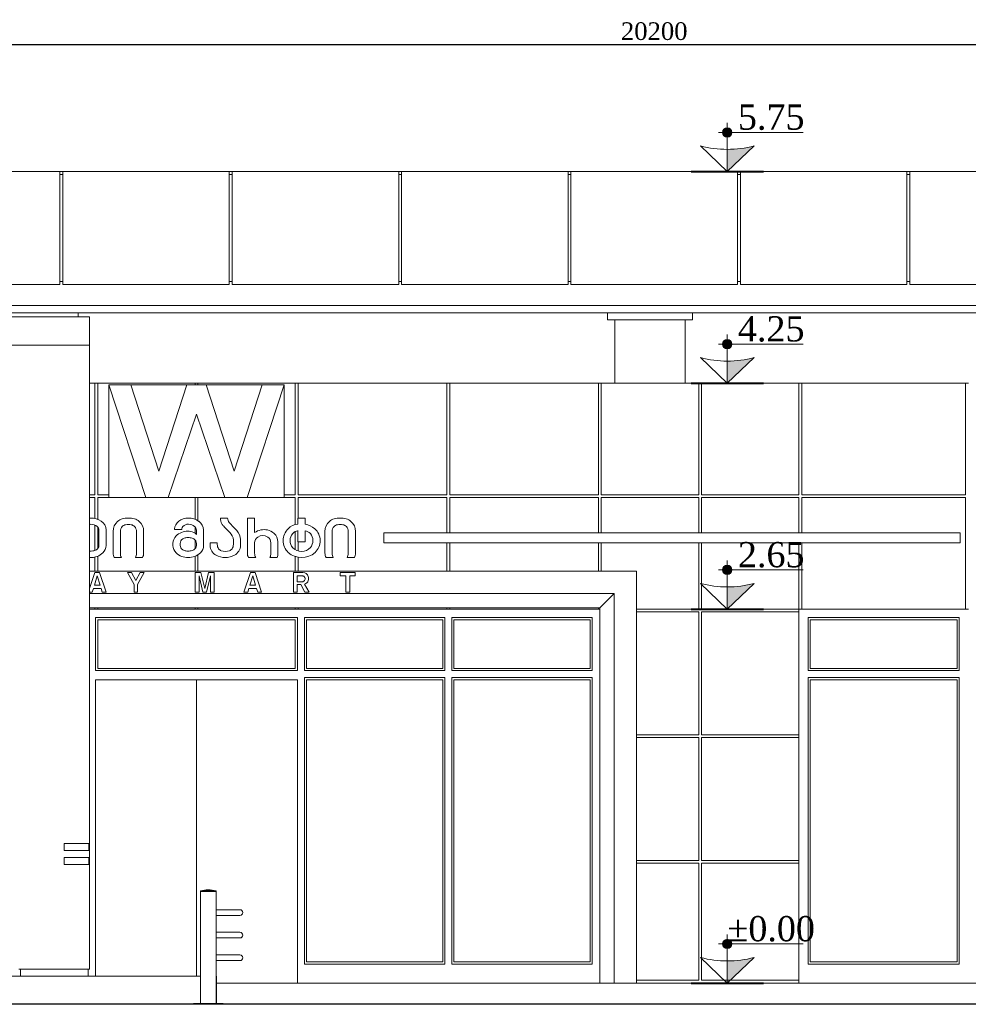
# Model space of a CAD drawing. Header units: millimetres. Extents: x -40905 to 78147, y -92581 to -42687.
# Tile 24 of 38: x 31018 to 37738, y -59132 to -52156. Entities that reach past the tile are written whole.
import ezdxf

# ---------------------------------------------------------------- set-up
doc = ezdxf.new("R2010")
doc.units = ezdxf.units.MM
doc.styles.get("Standard").update_dxf_attribs({"font": 'times.ttf'})
doc.dimstyles.new('ISO-25', dxfattribs={"dimscale": 50, "dimtxt": 2.5, "dimasz": 1.5, "dimexe": 1.25, "dimexo": 0.625, "dimtad": 1, "dimdec": 0, "dimtxsty": 'Standard', "dimblk": 'OPEN30', "dimcen": 2.5, "dimadec": 0, "dimazin": 0, "dimtfac": 1, "dimtdec": 0, "dimtmove": 0, "dimatfit": 3, "dimldrblk": 'OPEN30', "dimfxl": 1, "dimarcsym": 0})

# ---------------------------------------------------------------- blocks, each defined once
blk = doc.blocks.new('A$C3035116E')
at = {"color": 0, "linetype": 'Continuous', "lineweight": 0, "extrusion": (0, 1, 0)}
for p, q in [((-31561.1, -656), (-30381.1, -656)), ((-30381.1, -1456), (-30381.1, -656)), ((-30361.1, -656), (-30381.1, -656)), ((-30381.1, -676), (-30361.1, -676)), ((-30361.1, -656), (-29181.1, -656)), ((-30361.1, -656), (-30361.1, -1456)), ((-29181.1, -1456), (-29181.1, -656)), ((-29161.1, -656), (-29181.1, -656)), ((-29181.1, -676), (-29161.1, -676)), ((-29161.1, -656), (-27981.1, -656)), ((-29161.1, -656), (-29161.1, -1456)), ((-27981.1, -1456), (-27981.1, -656)), ((-27961.1, -656), (-27981.1, -656)), ((-27981.1, -676), (-27961.1, -676)), ((-27961.1, -656), (-26781.1, -656)), ((-27961.1, -656), (-27961.1, -1456)), ((-26781.1, -1456), (-26781.1, -656)), ((-26761.1, -656), (-26781.1, -656)), ((-26781.1, -676), (-26761.1, -676)), ((-25581.1, -656), (-26761.1, -656)), ((-26761.1, -656), (-26761.1, -1456)), ((-25581.1, -656), (-25581.1, -1456)), ((-25581.1, -656), (-25561.1, -656)), ((-25561.1, -676), (-25581.1, -676)), ((-24381.1, -656), (-25561.1, -656)), ((-25561.1, -1456), (-25561.1, -656)), ((-24381.1, -656), (-24381.1, -1456)), ((-24381.1, -656), (-24361.1, -656)), ((-24361.1, -676), (-24381.1, -676)), ((-23181.1, -656), (-24361.1, -656)), ((-24361.1, -1456), (-24361.1, -656)), ((-30381.1, -1456), (-31561.1, -1456)), ((-30361.1, -1436), (-30381.1, -1436)), ((-29181.1, -1456), (-30361.1, -1456)), ((-29161.1, -1436), (-29181.1, -1436)), ((-27981.1, -1456), (-29161.1, -1456)), ((-27961.1, -1436), (-27981.1, -1436)), ((-26781.1, -1456), (-27961.1, -1456)), ((-26761.1, -1436), (-26781.1, -1436)), ((-25581.1, -1456), (-26761.1, -1456)), ((-25581.1, -1436), (-25561.1, -1436)), ((-25561.1, -1456), (-24381.1, -1456)), ((-24381.1, -1436), (-24361.1, -1436)), ((-24361.1, -1456), (-23181.1, -1456)), ((-36171.1, -1606), (-16171.1, -1606)), ((-16171.1, -1606), (-36171.1, -1606)), ((-36171.1, -1656), (-16171.1, -1656)), ((-30251.1, -1686), (-30251.1, -1656)), ((-26501.1, -1706), (-26501.1, -1656)), ((-25901.1, -1706), (-25901.1, -1656)), ((-32671.1, -1686), (-30171.1, -1686)), ((-30171.1, -1686), (-30171.1, -1886)), ((-26501.1, -1706), (-25901.1, -1706)), ((-26451.1, -2156), (-26451.1, -1706)), ((-25951.1, -2156), (-25951.1, -1706)), ((-32671.1, -1886), (-30171.1, -1886)), ((-30171.1, -2306), (-30171.1, -1886)), ((-30171.1, -2156), (-30133.6, -2156)), ((-30133.6, -2156), (-30113.6, -2156)), ((-30133.6, -2946), (-30133.6, -2156)), ((-30113.6, -2156), (-29423.6, -2156)), ((-30113.6, -2156), (-30113.6, -2946)), ((-29423.6, -2156), (-29403.6, -2156)), ((-29423.6, -2166), (-29423.6, -2156)), ((-29403.6, -2156), (-28713.6, -2156)), ((-29403.6, -2156), (-29403.6, -2166)), ((-28713.6, -2156), (-28693.6, -2156)), ((-28713.6, -2946), (-28713.6, -2156)), ((-28693.6, -2156), (-27639.8, -2156)), ((-28693.6, -2156), (-28693.6, -2946)), ((-27639.8, -2156), (-27619.8, -2156)), ((-27639.8, -2946), (-27639.8, -2156)), ((-27619.8, -2156), (-26566.1, -2156)), ((-27619.8, -2156), (-27619.8, -2946)), ((-26566.1, -2156), (-26546.1, -2156)), ((-26566.1, -2946), (-26566.1, -2156)), ((-26546.1, -2156), (-25856.1, -2156)), ((-26546.1, -2156), (-26546.1, -2946)), ((-25856.1, -2156), (-25836.1, -2156)), ((-25856.1, -2156), (-25856.1, -2946)), ((-25836.1, -2156), (-25146.1, -2156)), ((-25836.1, -2156), (-25836.1, -2946)), ((-25146.1, -2156), (-25126.1, -2156)), ((-25146.1, -2946), (-25146.1, -2156)), ((-25126.1, -2156), (-23966.1, -2156)), ((-25126.1, -2156), (-25126.1, -2946)), ((-23966.1, -2156), (-23946.1, -2156)), ((-23966.1, -2946), (-23966.1, -2156)), ((-30033.6, -2166), (-29773.6, -2966)), ((-29879.6, -2166), (-30033.6, -2166)), ((-29773.6, -2966), (-30033.6, -2166)), ((-30033.6, -2166), (-30033.6, -2966)), ((-29680.6, -2778), (-29879.6, -2166)), ((-29482.1, -2166), (-29879.6, -2166)), ((-29879.6, -2166), (-29680.6, -2778)), ((-29482.1, -2166), (-29680.6, -2778)), ((-29680.6, -2778), (-29482.1, -2166)), ((-29345.1, -2166), (-29482.1, -2166)), ((-29146.6, -2778), (-29345.1, -2166)), ((-28947.6, -2166), (-29345.1, -2166)), ((-29345.1, -2166), (-29146.6, -2778)), ((-28947.6, -2166), (-29146.6, -2778)), ((-29146.6, -2778), (-28947.6, -2166)), ((-29053.6, -2966), (-28793.6, -2166)), ((-28793.6, -2166), (-29053.6, -2966)), ((-28793.6, -2166), (-28947.6, -2166)), ((-28793.6, -2966), (-28793.6, -2166)), ((-30171.1, -2306), (-30171.1, -5416)), ((-29613.6, -2966), (-29413.6, -2374)), ((-29413.6, -2374), (-29613.6, -2966)), ((-29413.6, -2374), (-29213.6, -2966)), ((-29213.6, -2966), (-29413.6, -2374)), ((-30171.1, -2946), (-30133.6, -2946)), ((-30133.6, -2966), (-30171.1, -2966)), ((-30133.6, -3114.1), (-30133.6, -2966)), ((-30113.6, -2946), (-30033.6, -2946)), ((-30113.6, -2966), (-30113.6, -3120.1)), ((-30033.6, -2966), (-30113.6, -2966)), ((-30033.6, -2966), (-29773.6, -2966)), ((-29773.6, -2966), (-29613.6, -2966)), ((-29613.6, -2966), (-29213.6, -2966)), ((-29423.6, -3119.8), (-29423.6, -2966)), ((-29403.6, -2966), (-29403.6, -3129.4)), ((-29213.6, -2966), (-29053.6, -2966)), ((-29053.6, -2966), (-28793.6, -2966)), ((-28793.6, -2946), (-28713.6, -2946)), ((-28713.6, -2966), (-28793.6, -2966)), ((-28713.6, -3157.3), (-28713.6, -2966)), ((-28693.6, -2946), (-27639.8, -2946)), ((-28693.6, -2966), (-28693.6, -3111)), ((-27639.8, -2966), (-28693.6, -2966)), ((-27639.8, -3216.7), (-27639.8, -2966)), ((-27619.8, -2946), (-26566.1, -2946)), ((-27619.8, -2966), (-27619.8, -3216.7)), ((-26566.1, -2966), (-27619.8, -2966)), ((-26566.1, -3216.7), (-26566.1, -2966)), ((-26546.1, -2946), (-25856.1, -2946)), ((-26546.1, -2966), (-26546.1, -3216.7)), ((-25856.1, -2966), (-26546.1, -2966)), ((-25856.1, -2966), (-25856.1, -3216.7)), ((-25836.1, -2946), (-25146.1, -2946)), ((-25836.1, -2966), (-25836.1, -3216.7)), ((-25146.1, -2966), (-25836.1, -2966)), ((-25146.1, -3216.7), (-25146.1, -2966)), ((-25126.1, -2946), (-23966.1, -2946)), ((-25126.1, -2966), (-25126.1, -3216.7)), ((-23966.1, -2966), (-25126.1, -2966)), ((-23966.1, -3756), (-23966.1, -2966)), ((-29193.4, -3111), (-29244.2, -3111)), ((-29002, -3111), (-29053.1, -3111)), ((-29053.1, -3111), (-29053.1, -3359.4)), ((-29002, -3214.2), (-29002, -3111)), ((-28695.6, -3111), (-28695.6, -3154)), ((-28644.5, -3111), (-28695.6, -3111)), ((-28644.5, -3154), (-28644.5, -3111)), ((-30133.6, -3340.6), (-30133.6, -3160.6)), ((-30113.6, -3173.8), (-30113.6, -3327.9)), ((-30105, -3196.2), (-30105, -3304.1)), ((-30053.9, -3304.1), (-30053.9, -3195)), ((-30004.2, -3205.9), (-30004.2, -3359.4)), ((-29953, -3360.3), (-29953, -3205.9)), ((-29839, -3205.9), (-29839, -3360.3)), ((-29787.9, -3359.4), (-29787.9, -3205.9)), ((-29569.6, -3188.2), (-29569.6, -3191.8)), ((-29569.6, -3191.8), (-29518.4, -3191.8)), ((-29518.4, -3191.8), (-29518.4, -3188.2)), ((-29423.6, -3217.8), (-29423.6, -3173.5)), ((-29414.5, -3196.2), (-29414.5, -3226.4)), ((-29363.4, -3304.1), (-29363.4, -3195)), ((-28713.6, -3335.4), (-28713.6, -3206)), ((-28695.6, -3200.2), (-28695.6, -3279.9)), ((-28644.5, -3279.9), (-28644.5, -3200.5)), ((-28503.8, -3205.9), (-28503.8, -3359.4)), ((-28452.7, -3360.3), (-28452.7, -3205.9)), ((-28338.6, -3205.9), (-28338.6, -3360.3)), ((-28287.5, -3359.4), (-28287.5, -3205.9)), ((-29423.6, -3328.5), (-29423.6, -3265.9)), ((-29152.2, -3267.2), (-29152.2, -3298.1)), ((-29101.4, -3304.8), (-29101.4, -3262.1)), ((-24003.8, -3216.7), (-28087.5, -3216.7)), ((-28087.5, -3286.7), (-28087.5, -3216.7)), ((-24003.8, -3216.7), (-24003.8, -3286.7)), ((-29580.7, -3290.2), (-29580.7, -3304.1)), ((-29529.5, -3304.1), (-29529.5, -3290.2)), ((-29414.5, -3290.2), (-29414.5, -3304.1)), ((-29266.8, -3287.1), (-29317.6, -3287.1)), ((-29317.6, -3287.1), (-29317.6, -3304.8)), ((-29266.8, -3298.1), (-29266.8, -3287.1)), ((-29002, -3360.3), (-29002, -3285.9)), ((-28886.6, -3285.9), (-28886.6, -3360.3)), ((-28837, -3360.3), (-28837, -3279.9)), ((-28695.6, -3279.9), (-28644.5, -3279.9)), ((-28693.6, -3279.9), (-28693.6, -3344)), ((-28087.5, -3286.7), (-24003.8, -3286.7)), ((-27639.8, -3486), (-27639.8, -3286.7)), ((-27619.8, -3286.7), (-27619.8, -3486)), ((-26566.1, -3486), (-26566.1, -3286.7)), ((-26546.1, -3286.7), (-26546.1, -3486)), ((-25856.1, -3286.7), (-25856.1, -3756)), ((-25836.1, -3286.7), (-25836.1, -3756)), ((-25146.1, -3756), (-25146.1, -3286.7)), ((-25126.1, -3286.7), (-25126.1, -3756)), ((-30133.6, -3486), (-30133.6, -3387.5)), ((-30113.6, -3381.1), (-30113.6, -3486)), ((-29996.2, -3391), (-29945.1, -3391)), ((-29846.9, -3391), (-29795.8, -3391)), ((-29423.6, -3486), (-29423.6, -3381.3)), ((-29403.6, -3370.7), (-29403.6, -3486)), ((-29045.2, -3391), (-28994.1, -3391)), ((-28893.6, -3391), (-28842.5, -3391)), ((-28713.6, -3486), (-28713.6, -3383.9)), ((-28693.6, -3388.8), (-28693.6, -3486)), ((-28495.9, -3391), (-28444.8, -3391)), ((-28346.6, -3391), (-28295.4, -3391)), ((-26296.1, -3486), (-30171.1, -3486)), ((-26296.1, -3486), (-26296.1, -6406)), ((-30133.3, -3496), (-30171.1, -3609.4)), ((-30137.1, -3586.1), (-30117, -3519.8)), ((-30100.7, -3496), (-30133.3, -3496)), ((-30117, -3519.8), (-30096.9, -3586.1)), ((-30054.1, -3636), (-30100.7, -3496)), ((-29873.5, -3496), (-29902.4, -3496)), ((-29902.4, -3496), (-29854.7, -3581.1)), ((-29843.3, -3553.2), (-29873.5, -3496)), ((-29813, -3496), (-29843.3, -3553.2)), ((-29831.9, -3581.1), (-29784.1, -3496)), ((-29784.1, -3496), (-29813, -3496)), ((-29381.8, -3496), (-29421.9, -3496)), ((-29421.9, -3496), (-29421.9, -3636)), ((-29395.9, -3636), (-29395.9, -3519.8)), ((-29395.9, -3519.8), (-29368.2, -3636)), ((-29355.6, -3609.9), (-29381.8, -3496)), ((-29329.3, -3496), (-29355.6, -3609.9)), ((-29343, -3636), (-29315.3, -3519.8)), ((-29289.3, -3496), (-29329.3, -3496)), ((-29315.3, -3519.8), (-29315.3, -3636)), ((-29289.3, -3636), (-29289.3, -3496)), ((-29031.8, -3496), (-29078.4, -3636)), ((-29035.6, -3586.1), (-29015.5, -3519.8)), ((-28999.2, -3496), (-29031.8, -3496)), ((-29015.5, -3519.8), (-28995.4, -3586.1)), ((-28952.6, -3636), (-28999.2, -3496)), ((-28726, -3496), (-28726, -3636)), ((-28659.3, -3496), (-28726, -3496)), ((-28699.8, -3562.2), (-28699.8, -3519.8)), ((-28395, -3496), (-28395, -3519.8)), ((-28289.7, -3496), (-28395, -3496)), ((-28395, -3519.8), (-28356, -3519.8)), ((-28356, -3519.8), (-28356, -3636)), ((-28328.6, -3636), (-28328.6, -3519.8)), ((-28328.6, -3519.8), (-28289.7, -3519.8)), ((-28289.7, -3519.8), (-28289.7, -3496)), ((-30152.3, -3636), (-30144.4, -3609.9)), ((-30144.4, -3609.9), (-30089.6, -3609.9)), ((-30096.9, -3586.1), (-30137.1, -3586.1)), ((-30089.6, -3609.9), (-30081.7, -3636)), ((-29854.7, -3581.1), (-29854.7, -3636)), ((-29831.9, -3636), (-29831.9, -3581.1)), ((-29050.8, -3636), (-29042.9, -3609.9)), ((-29042.9, -3609.9), (-28988.1, -3609.9)), ((-28995.4, -3586.1), (-29035.6, -3586.1)), ((-28988.1, -3609.9), (-28980.2, -3636)), ((-28699.8, -3636), (-28699.8, -3581.9)), ((-28699.8, -3581.9), (-28674.5, -3581.9)), ((-28674.5, -3581.9), (-28646.5, -3636)), ((-28616, -3636), (-28648.1, -3579.3)), ((-30171.1, -3636), (-30152.3, -3636)), ((-26456.1, -3646), (-30171.1, -3646)), ((-30081.7, -3636), (-30054.1, -3636)), ((-29854.7, -3636), (-29831.9, -3636)), ((-29421.9, -3636), (-29395.9, -3636)), ((-29368.2, -3636), (-29343, -3636)), ((-29315.3, -3636), (-29289.3, -3636)), ((-29078.4, -3636), (-29050.8, -3636)), ((-28980.2, -3636), (-28952.6, -3636)), ((-28726, -3636), (-28699.8, -3636)), ((-28646.5, -3636), (-28616, -3636)), ((-28356, -3636), (-28328.6, -3636)), ((-26556.1, -3746), (-26456.1, -3646)), ((-26456.1, -6406), (-26456.1, -3646)), ((-26556.1, -3746), (-30171.1, -3746)), ((-30171.1, -3756), (-30133.6, -3756)), ((-30133.6, -3756), (-30133.6, -3746)), ((-30113.6, -3756), (-30133.6, -3756)), ((-30113.6, -3746), (-30113.6, -3756)), ((-30113.6, -3756), (-29423.6, -3756)), ((-29423.6, -3756), (-29423.6, -3746)), ((-29403.6, -3756), (-29423.6, -3756)), ((-29403.6, -3746), (-29403.6, -3756)), ((-29403.6, -3756), (-28713.6, -3756)), ((-28713.6, -3756), (-28713.6, -3746)), ((-28693.6, -3756), (-28713.6, -3756)), ((-28693.6, -3746), (-28693.6, -3756)), ((-28693.6, -3756), (-27639.8, -3756)), ((-27639.8, -3756), (-27639.8, -3746)), ((-27619.8, -3756), (-27639.8, -3756)), ((-27619.8, -3746), (-27619.8, -3756)), ((-27619.8, -3756), (-26566.1, -3756)), ((-26566.1, -3756), (-26566.1, -3746)), ((-26556.1, -3756), (-26566.1, -3756)), ((-26556.1, -6406), (-26556.1, -3746)), ((-26296.1, -3756), (-25856.1, -3756)), ((-25836.1, -3756), (-25146.1, -3756)), ((-25146.1, -3756), (-25146.1, -3776)), ((-25126.1, -3756), (-25146.1, -3756)), ((-25126.1, -3756), (-23966.1, -3756)), ((-23946.1, -3756), (-23966.1, -3756)), ((-30128.6, -4191), (-30128.6, -3816)), ((-30128.6, -3816), (-28698.6, -3816)), ((-30113.6, -3831), (-30113.6, -4176)), ((-30113.6, -3831), (-28713.6, -3831)), ((-28713.6, -3831), (-28713.6, -4176)), ((-28698.6, -4191), (-28698.6, -3816)), ((-28648.6, -3816), (-28648.6, -4191)), ((-27654.8, -3816), (-28648.6, -3816)), ((-28633.6, -4176), (-28633.6, -3831)), ((-28633.6, -3831), (-27669.8, -3831)), ((-27669.8, -4176), (-27669.8, -3831)), ((-27654.8, -4191), (-27654.8, -3816)), ((-27604.8, -4191), (-27604.8, -3816)), ((-26611.1, -3816), (-27604.8, -3816)), ((-27589.8, -4176), (-27589.8, -3831)), ((-27589.8, -3831), (-26626.1, -3831)), ((-26626.1, -4176), (-26626.1, -3831)), ((-26611.1, -4191), (-26611.1, -3816)), ((-25856.1, -3776), (-26296.1, -3776)), ((-25856.1, -3776), (-25856.1, -4646)), ((-25836.1, -3776), (-25836.1, -4646)), ((-25146.1, -3776), (-25836.1, -3776)), ((-25146.1, -4646), (-25146.1, -3776)), ((-25081.1, -4191), (-25081.1, -3816)), ((-25081.1, -3816), (-24011.1, -3816)), ((-25066.1, -4176), (-25066.1, -3831)), ((-25066.1, -3831), (-24026.1, -3831)), ((-24026.1, -4176), (-24026.1, -3831)), ((-24011.1, -4191), (-24011.1, -3816)), ((-28713.6, -4176), (-30113.6, -4176)), ((-27669.8, -4176), (-28633.6, -4176)), ((-26626.1, -4176), (-27589.8, -4176)), ((-24026.1, -4176), (-25066.1, -4176)), ((-28698.6, -4191), (-30128.6, -4191)), ((-28648.6, -4191), (-27654.8, -4191)), ((-28648.6, -4241), (-28648.6, -6271)), ((-27654.8, -4241), (-28648.6, -4241)), ((-27654.8, -6271), (-27654.8, -4241)), ((-27604.8, -4191), (-26611.1, -4191)), ((-27604.8, -6271), (-27604.8, -4241)), ((-26611.1, -4241), (-27604.8, -4241)), ((-26611.1, -6271), (-26611.1, -4241)), ((-25081.1, -4191), (-24011.1, -4191)), ((-25081.1, -6271), (-25081.1, -4241)), ((-25081.1, -4241), (-24011.1, -4241)), ((-24011.1, -6271), (-24011.1, -4241)), ((-30128.6, -6356), (-30128.6, -4256)), ((-30128.6, -4256), (-28698.6, -4256)), ((-29413.6, -6356), (-29413.6, -4256)), ((-29413.6, -4256), (-29413.6, -6356)), ((-28698.6, -6406), (-28698.6, -4256)), ((-28633.6, -6256), (-28633.6, -4256)), ((-28633.6, -4256), (-27669.8, -4256)), ((-27669.8, -6256), (-27669.8, -4256)), ((-27589.8, -6256), (-27589.8, -4256)), ((-27589.8, -4256), (-26626.1, -4256)), ((-26626.1, -6256), (-26626.1, -4256)), ((-25066.1, -6256), (-25066.1, -4256)), ((-24026.1, -4256), (-25066.1, -4256)), ((-24026.1, -6256), (-24026.1, -4256)), ((-26296.1, -4646), (-25856.1, -4646)), ((-25856.1, -4666), (-26296.1, -4666)), ((-25856.1, -4666), (-25856.1, -5536)), ((-25836.1, -4646), (-25146.1, -4646)), ((-25836.1, -4666), (-25836.1, -5536)), ((-25146.1, -4666), (-25836.1, -4666)), ((-25146.1, -4646), (-25146.1, -4666)), ((-25146.1, -5536), (-25146.1, -4666)), ((-30351.1, -5466), (-30351.1, -5416)), ((-30351.1, -5416), (-30171.1, -5416)), ((-30176.1, -5416), (-30176.1, -5466)), ((-30171.1, -5416), (-30171.1, -5466)), ((-30171.1, -5466), (-30351.1, -5466)), ((-30171.1, -5466), (-30171.1, -5516)), ((-30351.1, -5566), (-30351.1, -5516)), ((-30351.1, -5516), (-30171.1, -5516)), ((-30171.1, -5566), (-30351.1, -5566)), ((-30176.1, -5516), (-30176.1, -5566)), ((-30171.1, -5516), (-30171.1, -5566)), ((-30171.1, -5566), (-30171.1, -6306)), ((-26296.1, -5536), (-25856.1, -5536)), ((-25856.1, -5556), (-26296.1, -5556)), ((-25856.1, -5556), (-25856.1, -6386)), ((-25836.1, -5536), (-25146.1, -5536)), ((-25836.1, -5556), (-25836.1, -6386)), ((-25146.1, -5556), (-25836.1, -5556)), ((-25146.1, -5536), (-25146.1, -5556)), ((-25146.1, -6386), (-25146.1, -5556)), ((-29385.1, -5753), (-29275.1, -5753)), ((-29385.1, -5753), (-29385.1, -5754)), ((-29385.1, -5754), (-29275.1, -5754)), ((-29385.1, -5756), (-29369, -5756)), ((-29385.1, -5756), (-29385.1, -6551)), ((-29382.1, -5754), (-29382.1, -5756)), ((-29369, -5756), (-29275.1, -5756)), ((-29278.1, -5754), (-29278.1, -5756)), ((-29275.1, -5753), (-29275.1, -5754)), ((-29275.1, -5756), (-29275.1, -6551)), ((-29106.1, -5886), (-29275.1, -5886)), ((-29275.1, -5926), (-29106.1, -5926)), ((-29106.1, -6046), (-29275.1, -6046)), ((-29275.1, -6086), (-29106.1, -6086)), ((-29106.1, -6206), (-29275.1, -6206)), ((-29275.1, -6246), (-29106.1, -6246)), ((-28648.6, -6271), (-27654.8, -6271)), ((-27669.8, -6256), (-28633.6, -6256)), ((-27604.8, -6271), (-26611.1, -6271)), ((-26626.1, -6256), (-27589.8, -6256)), ((-25081.1, -6271), (-24011.1, -6271)), ((-24026.1, -6256), (-25066.1, -6256)), ((-30671.1, -6306), (-30171.1, -6306)), ((-30661.1, -6356), (-30661.1, -6306)), ((-30181.1, -6356), (-30181.1, -6306)), ((-32971.1, -6356), (-29871.1, -6356)), ((-29385.1, -6356), (-29871.1, -6356)), ((-29271.1, -6356), (-29275.1, -6356)), ((-29271.1, -6551), (-29271.1, -6356)), ((-29271.1, -6406), (-23071.1, -6406)), ((-26296.1, -6386), (-25856.1, -6386)), ((-25836.1, -6386), (-25146.1, -6386)), ((-25146.1, -6386), (-25146.1, -6406)), ((-29225.1, -6551), (-29435.1, -6551)), ((-29435.1, -6556), (-29435.1, -6551)), ((-29225.1, -6556), (-29225.1, -6551))]:
    blk.add_line(p, q, dxfattribs=at)
at = {"color": 0, "linetype": 'Continuous', "lineweight": 30, "extrusion": (0, 1, 0)}
blk.add_line((-14496.2, -6556), (-37845.9, -6556), dxfattribs=at)
at = {"color": 0, "linetype": 'Continuous', "lineweight": 0}
for centre, radius, start, end in [((-30162.5, -3237.6), 126.7, 90.25222, 93.89535), ((-30162.4, -3245.6), 134.6, 56.79489, 90.25222), ((-30130.9, -3197.4), 77, 1.75202, 56.79489), ((-29910.6, -3204.7), 93.6, 131.40012, 180.73681), ((-29913.5, -3203.3), 90.7, 106.5035, 130.57044), ((-29896.4, -3283.2), 172.3, 89.88154, 104.41665), ((-29895.7, -3283.2), 172.3, 75.58335, 90.11846), ((-29878.5, -3203.3), 90.7, 49.42956, 73.4965), ((-29881.5, -3204.7), 93.6, 359.26319, 48.59988), ((-29488.7, -3197.9), 81.4, 127.78008, 173.15203), ((-29473.8, -3215.2), 104.2, 89.29558, 128.45583), ((-29471.5, -3245.3), 134.3, 55.88656, 90.42944), ((-29442.6, -3198.3), 79.3, 2.38344, 54.14399), ((-29165.2, -3113.2), 79, 178.40989, 208.71003), ((-28410.2, -3204.7), 93.6, 131.40012, 180.73681), ((-28413.2, -3203.3), 90.7, 106.5035, 130.57044), ((-28396, -3283.2), 172.3, 89.88154, 104.41665), ((-28395.3, -3283.2), 172.3, 75.58335, 90.11846), ((-28378.2, -3203.3), 90.7, 49.42956, 73.4965), ((-28381.1, -3204.7), 93.6, 359.26319, 48.59988), ((-29476.5, -3313.4), 110.1, 66.93488, 113.06512), ((-29167, -3113.9), 77.1, 208.9002, 223.50134), ((-27558.6, -1587.5), 2294.5, 223.50134, 225.11207), ((-29217.5, -3274.1), 116.7, 39.44197, 44.39287), ((-29217.5, -3274.1), 116.7, 5.93238, 39.44197), ((-28934.6, -3311), 118, 78.44618, 124.82171), ((-28931.1, -3293.6), 100.2, 48.00317, 78.44618), ((-28681.8, -3270.8), 118.2, 134.36672, 225.63328), ((-28683.5, -3269.1), 115.8, 95.99832, 134.36672), ((-28661.9, -3280.4), 127.6, 47.4812, 82.15791), ((-28654.3, -3272.1), 116.4, 314.36672, 47.4812), ((-29500.3, -3293.5), 80.5, 136.03951, 177.61404), ((-29481.1, -3312), 107.1, 111.10819, 136.03951), ((-29453.3, -3258), 50, 39.13587, 66.57873), ((-28918.7, -3279.9), 81.7, 0, 48.00317), ((-30129.9, -3302.4), 76, 314.4244, 358.66419), ((-29500.3, -3300.8), 80.5, 182.38596, 223.96049), ((-29439.4, -3302.4), 76, 314.4244, 358.66419), ((-29235.3, -3302), 82.3, 181.93395, 240.80546), ((-29184.8, -3301), 83.5, 299.19454, 357.40305), ((-30163.3, -3260.7), 130.2, 266.58421, 291.10819), ((-30158.5, -3273.2), 116.9, 291.10819, 314.4244), ((-29928.8, -3357.2), 75.4, 181.63233, 206.56312), ((-29863.3, -3357.2), 75.4, 333.43688, 358.36767), ((-29481.1, -3282.3), 107.1, 223.96049, 248.89181), ((-29472.8, -3260.7), 130.2, 248.89181, 291.10819), ((-29468, -3273.2), 116.9, 291.10819, 314.4244), ((-29209.8, -3256.3), 134.7, 240.80546, 299.19454), ((-28986.3, -3359.4), 66.9, 180, 208.19545), ((-28917.5, -3361.7), 80.5, 338.69091, 1.01924), ((-28668.7, -3244.3), 146.6, 229.21317, 310.78683), ((-28428.4, -3357.2), 75.4, 181.63233, 206.56312), ((-28362.9, -3357.2), 75.4, 333.43688, 358.36767), ((-28659.3, -3534.5), 38.5, 14.3807, 90), ((-28657.2, -3544.1), 36.3, 284.3807, 345.6193), ((-28677, -3539), 56.8, 345.6193, 14.3807)]:
    blk.add_arc(centre, radius, start, end, dxfattribs=at)
at = {"color": 0, "linetype": 'Continuous', "lineweight": 0, "extrusion": (0, 0, -1)}
for centre, radius, start, end in [((29145.1, -3110.1), 48.2, 318.39594, 359.0027), ((30164, -3218.1), 62.8, 83.52648, 90.87936), ((30160.6, -3226), 70.8, 88.074, 128.21733), ((30140.8, -3197), 35.8, 131.98189, 178.75668), ((29904.4, -3204.5), 48.6, 358.31682, 43.6773), ((29905.9, -3205.1), 48, 45.43767, 78.20244), ((29896.8, -3257), 100.7, 79.18998, 90.46475), ((29895.2, -3257), 100.7, 89.53525, 100.81002), ((29886.1, -3205.1), 48, 101.79756, 134.56233), ((29887.6, -3204.5), 48.6, 136.3227, 181.68318), ((29485.1, -3192.4), 33.6, 7.17476, 41.06252), ((29474.2, -3204.9), 50.1, 43.66949, 94.69714), ((29470, -3222.6), 67.6, 89.97696, 129.37615), ((29446.8, -3196), 32.3, 127.37882, 180.41676), ((28033.3, -2114.8), 1540.5, 315.60713, 318.1715), ((28685.5, -3262.1), 62.7, 41.61473, 80.688), ((28661.9, -3280.4), 81.8, 102.30031, 132.5188), ((28404.1, -3204.5), 48.6, 358.31682, 43.6773), ((28405.5, -3205.1), 48, 45.43767, 78.20244), ((28396.5, -3257), 100.7, 79.18998, 90.46475), ((28394.8, -3257), 100.7, 89.53525, 100.81002), ((28385.8, -3205.1), 48, 101.79756, 134.56233), ((28387.2, -3204.5), 48.6, 136.3227, 181.68318), ((29492.6, -3290.9), 36.9, 1.07108, 59.35767), ((29482.6, -3299.2), 49.4, 54.24111, 82.55295), ((29473.2, -3339.9), 91.1, 80.00598, 99.99402), ((29463.9, -3308), 58.1, 96.43092, 122.78614), ((29448.1, -3288.9), 33.6, 117.78562, 182.26974), ((29240.4, -3275.9), 88.7, 134.88793, 174.37909), ((28953.9, -3285.9), 48.1, 0, 57.36923), ((28944.6, -3300.4), 65.3, 57.36923, 122.63077), ((28936, -3286.9), 49.4, 122.63077, 178.78461), ((28681.8, -3266.8), 68.6, 356.85085, 42.50862), ((28669.3, -3269.3), 81, 320.50477, 359.0943), ((28664.4, -3268), 75, 140.36854, 181.59798), ((28670.2, -3271.7), 80.8, 178.82251, 217.14053), ((30163.7, -3254.4), 91.1, 260.00598, 274.62898), ((30154.4, -3286.4), 58.1, 237.21386, 263.56908), ((30138.6, -3305.5), 33.6, 177.73026, 242.21438), ((29492.6, -3303.5), 36.9, 300.64233, 358.92892), ((29482.6, -3295.2), 49.4, 277.44705, 305.75889), ((29473.2, -3254.4), 91.1, 260.00598, 279.99402), ((29463.9, -3286.4), 58.1, 237.21386, 263.56908), ((29448.1, -3305.5), 33.6, 177.73026, 242.21438), ((29205.8, -3295.1), 61, 327.25135, 357.2194), ((29228.6, -3309.7), 34, 288.0505, 327.25135), ((29209.8, -3252.2), 94.5, 251.9495, 288.0505), ((29192, -3306.8), 37.1, 215.10505, 251.9495), ((29204.5, -3298.1), 52.3, 180, 215.10505), ((28670.9, -3263.4), 83.7, 268.48379, 316.68824), ((28668.6, -3259.8), 87.3, 224.07584, 270.07954), ((29889.8, -3360.3), 63.3, 330.99651, 0.0133), ((29902.2, -3360.3), 63.3, 179.9867, 209.00349), ((28938.7, -3360.3), 63.3, 330.99651, 0.0133), ((28957.6, -3360.3), 71, 180, 205.62271), ((28389.4, -3360.3), 63.3, 330.99651, 0.0133), ((28401.9, -3360.3), 63.3, 179.9867, 209.00349), ((29330.1, -5929.6), 185, 72.70466, 107.29534), ((29106.1, -5906), 20, 90, 270), ((29106.1, -6066), 20, 90, 270), ((29106.1, -6226), 20, 90, 270)]:
    blk.add_arc(centre, radius, start, end, dxfattribs=at)
at = {"color": 0, "linetype": 'Continuous', "lineweight": 0}
blk.add_open_spline([(-28699.8, -3519.8), (-28688.7, -3519.8), (-28677.7, -3519.8), (-28665.6, -3519.8), (-28665.4, -3519.8), (-28662.5, -3519.9), (-28659.9, -3520.4), (-28655, -3522.5), (-28652.7, -3524), (-28648.8, -3527.9), (-28647.2, -3530.3), (-28645, -3535.5), (-28644.5, -3538.3), (-28644.5, -3543.7), (-28645, -3546.3), (-28646.9, -3551.2), (-28648.4, -3553.6), (-28652.2, -3557.6), (-28654.5, -3559.2), (-28659.6, -3561.5), (-28662.4, -3562.1), (-28665.4, -3562.2), (-28665.6, -3562.2), (-28667.4, -3562.2), (-28668.1, -3562.2), (-28673.5, -3562.2), (-28678.1, -3562.2), (-28688.4, -3562.2), (-28694.1, -3562.2), (-28699.8, -3562.2)], degree=3, knots=[-397.963333, -397.963333, -397.963333, -397.963333, -358.311348, -358.311348, -354.707832, -354.707832, -316.61943, -316.61943, -277.114204, -277.114204, -236.021035, -236.021035, -195.427633, -195.427633, -157.419464, -157.419464, -118.000182, -118.000182, -77.007448, -77.007448, -36.406304, -36.406304, -33.100889, -33.100889, -30.966778, -30.966778, -17.072889, -17.072889, 0, 0, 0, 0], dxfattribs=at)
blk = doc.blocks.new('_Open30')
at = {"color": 0, "linetype": 'ByBlock', "lineweight": -2}
for p, q in [((-1, 0.268), (0, 0)), ((0, 0), (-1, -0.268)), ((0, 0), (-1, 0))]:
    blk.add_line(p, q, dxfattribs=at)
blk = doc.blocks.new('*D192')
at = {"color": 0, "lineweight": -2, "transparency": 16777216}
for p, q in [((25412.9, -53101.2), (25412.9, -52270.8)), ((45612.9, -53101.2), (45612.9, -52270.8)), ((25487.9, -52333.3), (45537.9, -52333.3))]:
    blk.add_line(p, q, dxfattribs=at)
at = {"layer": 'Defpoints', "color": 0, "lineweight": 5, "transparency": 16777216}
for p in [(45612.9, -52333.3), (25412.9, -53132.4), (45612.9, -53132.4)]:
    blk.add_point(p, dxfattribs=at)
at = {"color": 0, "lineweight": -2, "transparency": 16777216, "xscale": 75, "yscale": 75, "zscale": 75, "rotation": 180}
blk.add_blockref('_Open30', (25412.9, -52333.3), dxfattribs=at)
at = {"color": 0, "lineweight": -2, "transparency": 16777216, "xscale": 75, "yscale": 75, "zscale": 75}
blk.add_blockref('_Open30', (45612.9, -52333.3), dxfattribs=at)
at = {"color": 0, "lineweight": 5, "transparency": 16777216, "insert": (35512.9, -52238.5), "char_height": 125, "attachment_point": 5}
blk.add_mtext('20200', dxfattribs=at)

msp = doc.modelspace()

# ---------------------------------------------------------------- hatches: boundary and pattern name
for points in [[(36030.2, -52921.9, 0.414214), (35997.1, -52955), (36030.2, -52955)], [(36030.2, -52921.9), (36030.2, -52955), (36063.3, -52955, 0.414214)], [(36030.2, -52955), (35997.1, -52955, 0.414214), (36030.2, -52988.1)], [(36063.3, -52955), (36030.2, -52955), (36030.2, -52988.1, 0.414214)], [(36219.9, -53051, -0.063683), (36030.2, -53075.3), (36030.2, -53232.4)], [(36030.2, -54421.9, 0.414214), (35997.1, -54455), (36030.2, -54455)], [(36030.2, -54455), (35997.1, -54455, 0.414214), (36030.2, -54488.1)], [(36030.2, -54421.9), (36030.2, -54455), (36063.3, -54455, 0.414214)], [(36063.3, -54455), (36030.2, -54455), (36030.2, -54488.1, 0.414214)], [(36219.9, -54551, -0.063683), (36030.2, -54575.3), (36030.2, -54732.4)], [(36030.2, -56021.9, 0.414214), (35997.1, -56055), (36030.2, -56055)], [(36030.2, -56055), (35997.1, -56055, 0.414214), (36030.2, -56088.1)], [(36030.2, -56021.9), (36030.2, -56055), (36063.3, -56055, 0.414214)], [(36063.3, -56055), (36030.2, -56055), (36030.2, -56088.1, 0.414214)], [(36219.9, -56151, -0.063683), (36030.2, -56175.3), (36030.2, -56332.4)], [(36030.2, -58671.9, 0.414214), (35997.1, -58705), (36030.2, -58705)], [(36030.2, -58705), (35997.1, -58705, 0.414214), (36030.2, -58738.1)], [(36030.2, -58671.9), (36030.2, -58705), (36063.3, -58705, 0.414214)], [(36063.3, -58705), (36030.2, -58705), (36030.2, -58738.1, 0.414214)], [(36219.9, -58801, -0.063683), (36030.2, -58825.3), (36030.2, -58982.4)]]:
    msp.add_hatch(color=1).paths.add_polyline_path(points)

# ---------------------------------------------------------------- linework, layer by layer
at = {"lineweight": 9}
for points in [[(36030.2, -53232.4), (36030.2, -52887.8)], [(35967.2, -52955), (36568.1, -52955)], [(36030.2, -54732.4), (36030.2, -54387.8)], [(35967.2, -54455), (36568.1, -54455)], [(36030.2, -56332.4), (36030.2, -55987.8)], [(35967.2, -56055), (36568.1, -56055)], [(36030.2, -58982.4), (36030.2, -58637.8)], [(35967.2, -58705), (36568.1, -58705)]]:
    msp.add_lwpolyline(points, dxfattribs=at)
for points in [[(36219.9, -53051), (36030.2, -53232.4), (35840.5, -53051, 0.127885)], [(36219.9, -54551), (36030.2, -54732.4), (35840.5, -54551, 0.127885)], [(36219.9, -56151), (36030.2, -56332.4), (35840.5, -56151, 0.127885)], [(36219.9, -58801), (36030.2, -58982.4), (35840.5, -58801, 0.127885)]]:
    msp.add_lwpolyline(points, format="xyb", close=True, dxfattribs=at)
at = {"lineweight": 40}
for points in [[(35774, -53232.4), (36286.4, -53232.4)], [(35774, -54732.4), (36286.4, -54732.4)], [(35774, -56332.4), (36286.4, -56332.4)], [(35774, -58982.4), (36286.4, -58982.4)]]:
    msp.add_lwpolyline(points, dxfattribs=at)
at = {"lineweight": 9}
for centre in [(36030.2, -52955), (36030.2, -54455), (36030.2, -56055), (36030.2, -58705)]:
    msp.add_circle(centre, 33.1, dxfattribs=at)

# ---------------------------------------------------------------- block references
at = {"lineweight": 5}
msp.add_blockref('A$C3035116E', (61684, -52576.5), dxfattribs=at)

# ---------------------------------------------------------------- texts
at = {"lineweight": 9, "width": 401.685, "attachment_point": 2}
for s, insert, char_height in [('5.75', (36341.5, -52757.3), 178.5), ('{\\fTimes New Roman|b0|i0|c0|p18;4.25}', (36341.5, -54257.3), 178.498), ('{\\fTimes New Roman|b0|i0|c0|p18;2.65}', (36341.5, -55857.3), 178.498), ('{\\fTimes New Roman|b0|i0|c0|p18;%%P0.00}', (36341.5, -58507.3), 178.498)]:
    msp.add_mtext(s, dxfattribs=dict(at, insert=insert, char_height=char_height))

# ---------------------------------------------------------------- dimensions: what is measured, and where the dimension line sits
at = {"color": 1, "lineweight": 5}
dim = msp.add_linear_dim(base=(45612.9, -52333.3), p1=(25412.9, -53132.4), p2=(45612.9, -53132.4), dimstyle='ISO-25', dxfattribs=at)
dim.commit()
dim.dimension.update_dxf_attribs({"geometry": '*D192', "text_midpoint": (35512.9, -52238.5)})

doc.saveas('drawing.dxf')
